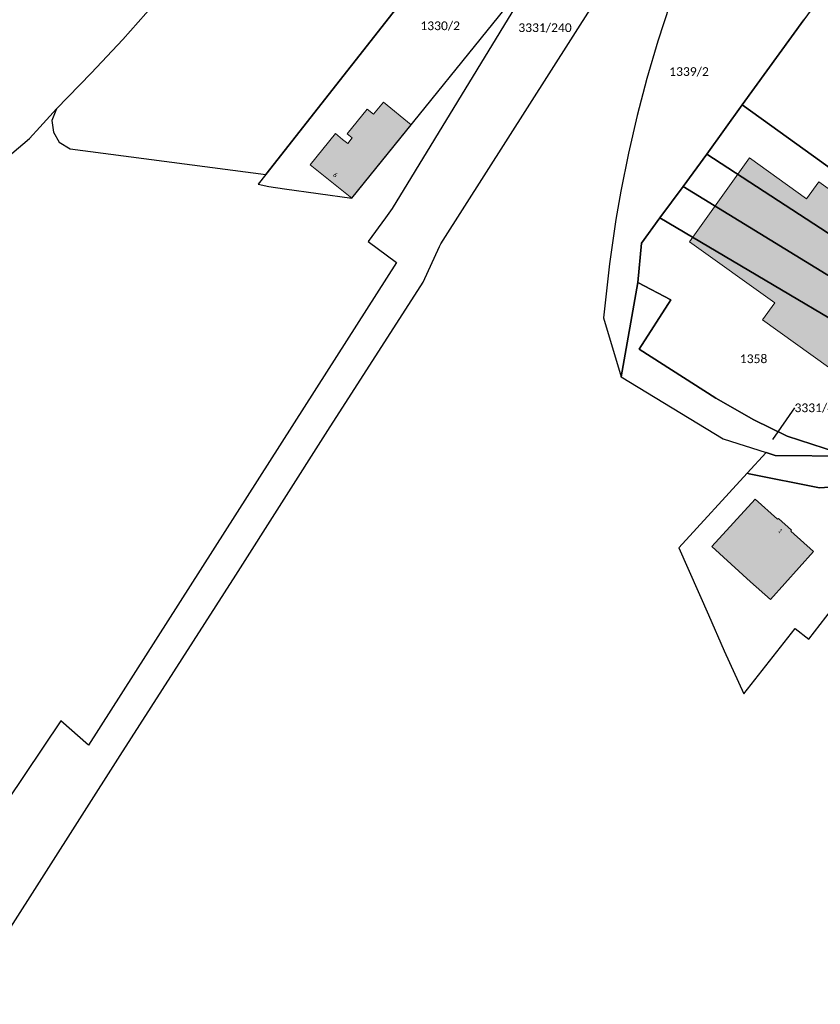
# Model space of a CAD drawing. Header units: metres. Extents: x -373 to 1321, y -1609 to 597.
# Tile 4 of 39: x 434 to 572, y -1076 to -906. Entities that reach past the tile are written whole.
import ezdxf

# ---------------------------------------------------------------- set-up
doc = ezdxf.new("R2010")
doc.units = ezdxf.units.M
doc.layers.add('A_AX_Gebaeude', color=7, linetype='Continuous', lineweight=18, true_color=0x999999)
for name, color, linetype, lineweight in [('AX_Flurstueck', 7, 'Continuous', 18), ('AX_Gebaeude', 7, 'Continuous', 18), ('AX_LagebezeichnungMitHausnummer', 7, 'Continuous', 18)]:
    doc.layers.add(name, color=color, linetype=linetype, lineweight=lineweight)
doc.styles.add('Calibri', font='calibri.ttf')

msp = doc.modelspace()

# ---------------------------------------------------------------- hatches: boundary and pattern name
at = {"layer": 'A_AX_Gebaeude', "linetype": 'Continuous', "lineweight": 0, "true_color": 0x999999}
for points in [[(489.47, -926.81), (488.26, -925.82), (483.9, -931.18), (491.05, -936.93), (501.28, -924.28), (496.5, -920.37), (494.78, -922.48), (493.71, -921.6), (490.27, -925.83), (491.14, -926.54), (490.35, -927.53)], [(596.51, -952.02), (571.55, -934.12), (569.45, -937.05), (559.62, -930), (549.26, -944.49), (563.97, -954.99), (561.87, -957.94), (581.97, -972.35)], [(559.77, -1003.1), (563.22, -1006.13), (570.64, -997.86), (566.73, -994.35), (566.86, -994.2), (564.58, -992.16), (564.45, -992.31), (560.58, -988.83), (553.1, -996.99)]]:
    msp.add_hatch(color=253, dxfattribs=at).paths.add_polyline_path(points)

# ---------------------------------------------------------------- linework, layer by layer
at = {"layer": 'AX_Flurstueck', "color": 7, "linetype": 'Continuous', "lineweight": 25, "transparency": 33554687}
for points in [[(415.1, -1089.47, 0), (431.51, -1063.91, 0), (451.11, -1033.03, 0), (471.07, -1001.95, 0), (486.9, -977.03, 0), (503.36, -951.44, 0), (506.2, -945.3, 0), (506.42, -944.82, 0), (536.68, -897.25, 0), (541.33, -888.52, 0), (544.48, -882.46, 0), (551.78, -866.99, 0), (555.12, -860.32, 0), (559.9, -851.6, 0), (567.41, -839.66, 0), (562.84, -836.23, 0), (553.96, -847.94, 0)], [(553.96, -847.94, 0), (529.82, -886.64, 0), (523.89, -896.32, 0), (497.99, -938.72, 0), (496.84, -940.33, 0), (493.89, -944.42, 0), (498.76, -948.03, 0), (486.7, -966.94, 0), (445.68, -1031.26, 0), (440.88, -1027.06, 0), (428.41, -1045.58, 0), (401.97, -1088.11, 0)], [(440.13, -921.53, 0), (439.35, -923.54, 0), (439.65, -925.54, 0), (440.61, -927.27, 0), (442.49, -928.46, 0), (476.24, -932.84, 0), (519.91, -877.25, 0)], [(476.24, -932.84, 0), (474.91, -934.54, 0), (476.74, -934.96, 0), (479.43, -935.31, 0), (491.05, -936.93, 0), (523.89, -896.32, 0), (529.82, -886.64, 0), (524.36, -881.46, 0), (519.91, -877.25, 0), (476.24, -932.84, 0)], [(581.34, -889.28, 0), (568.97, -906.17, 0), (558.33, -920.83, 0), (564.9, -925.57, 0), (597.33, -948.96, 0), (609.19, -957.51, 0), (628.51, -938.15, 0), (633.97, -929.77, 0), (628.87, -925.85, 0), (597.55, -901.75, 0), (581.34, -889.28, 0)], [(432.48, -929.26, 0), (435.51, -926.66, 0), (437.28, -924.69, 0), (440.13, -921.53, 0), (446.13, -915.39, 0), (451.59, -909.56, 0), (456.9, -903.59, 0)], [(456.9, -903.59, 0), (451.59, -909.56, 0), (446.13, -915.39, 0), (440.13, -921.53, 0)], [(545.9, -903.54, 0), (543.83, -909.85, 0), (541.92, -916.29, 0), (540.25, -922.68, 0), (538.74, -929.21, 0), (537.42, -935.72, 0), (536.58, -940.6, 0), (535.45, -948.27, 0)], [(535.45, -948.27, 0), (534.46, -957.58, 0), (537.49, -967.76, 0), (540.38, -951.48, 0), (540.99, -944.71, 0), (544.15, -940.35, 0), (548.16, -934.91, 0), (552.24, -929.35, 0), (558.33, -920.83, 0), (568.97, -906.17, 0)], [(558.33, -920.83, 0), (552.24, -929.35, 0), (603.78, -962.94, 0), (609.19, -957.51, 0), (597.33, -948.96, 0), (564.9, -925.57, 0), (558.33, -920.83, 0)], [(552.24, -929.35, 0), (548.16, -934.91, 0), (599.98, -966.74, 0), (603.16, -963.56, 0), (603.78, -962.94, 0), (552.24, -929.35, 0)], [(548.16, -934.91, 0), (544.15, -940.35, 0), (595.82, -970.91, 0), (599.98, -966.74, 0), (548.16, -934.91, 0)], [(546.03, -954.49, 0), (540.61, -962.96, 0), (553.79, -971.43, 0), (560.33, -975.15, 0), (566.09, -978, 0), (576.74, -981.41, 0), (583.65, -980.76, 0), (586.57, -979.62, 0), (588.94, -977.79, 0), (595.82, -970.91, 0), (544.15, -940.35, 0), (540.99, -944.71, 0), (540.38, -951.48, 0), (546.03, -954.49, 0)], [(560.33, -975.15, 0), (553.79, -971.43, 0), (540.61, -962.96, 0), (546.03, -954.49, 0), (540.38, -951.48, 0), (537.49, -967.76, 0), (555.09, -978.45, 0), (562.45, -980.83, 0), (564.01, -981.35, 0), (576.74, -981.41, 0), (566.09, -978, 0), (560.33, -975.15, 0)], [(563.61, -978.56, 0), (567.43, -973.1, 0)], [(562.45, -980.83, 0), (559.21, -984.36, 0), (559.56, -984.48, 0), (571.69, -986.87, 0), (582.69, -986.13, 0), (587.56, -983.83, 0), (583.74, -980.83, 0), (583.65, -980.76, 0), (576.74, -981.41, 0), (564.01, -981.35, 0), (562.45, -980.83, 0)], [(559.21, -984.36, 0), (547.42, -997.24, 0), (552.53, -1008.81, 0), (555.26, -1014.99, 0), (558.63, -1022.43, 0), (567.46, -1011.18, 0), (569.83, -1013.01, 0), (575.72, -1005.4, 0), (589.07, -988.31, 0), (590.01, -986.17, 0), (587.56, -983.83, 0), (582.69, -986.13, 0), (571.69, -986.87, 0), (559.56, -984.48, 0), (559.21, -984.36, 0)]]:
    msp.add_polyline3d(points, dxfattribs=at)
at = {"layer": 'AX_Gebaeude', "color": 7, "linetype": 'Continuous', "lineweight": 13, "transparency": 33554687}
for points in [[(489.47, -926.81, 0), (488.26, -925.82, 0), (483.9, -931.18, 0), (491.05, -936.93, 0), (501.28, -924.28, 0), (496.5, -920.37, 0), (494.78, -922.48, 0), (493.71, -921.6, 0), (490.27, -925.83, 0), (491.14, -926.54, 0), (490.35, -927.53, 0), (489.47, -926.81, 0)], [(596.51, -952.02, 0), (571.55, -934.12, 0), (569.45, -937.05, 0), (559.62, -930, 0), (549.26, -944.49, 0), (563.97, -954.99, 0), (561.87, -957.94, 0), (581.97, -972.35, 0), (596.51, -952.02, 0)], [(559.77, -1003.1, 0), (563.22, -1006.13, 0), (570.64, -997.86, 0), (566.73, -994.35, 0), (566.86, -994.2, 0), (564.58, -992.16, 0), (564.45, -992.31, 0), (560.58, -988.83, 0), (553.1, -996.99, 0), (559.77, -1003.1, 0)]]:
    msp.add_polyline3d(points, dxfattribs=at)

# ---------------------------------------------------------------- texts
at = {"layer": 'AX_Flurstueck', "color": 7, "char_height": 1.5, "attachment_point": 2, "line_spacing_factor": 1.004016, "style": 'Calibri'}
for s, insert in [('1330/2', (506.29, -906.47)), ('3331/240', (524.36, -906.8)), ('1339/2', (549.18, -914.37)), ('1358', (560.31, -963.89)), ('3331/41', (571.37, -972.35))]:
    msp.add_mtext(s, dxfattribs=dict(at, insert=insert))
at = {"layer": 'AX_LagebezeichnungMitHausnummer', "color": 7, "char_height": 0.75, "attachment_point": 2, "line_spacing_factor": 1.004016, "style": 'Calibri'}
for s, insert, rotation in [('6', (488.44, -932.66), 321.102), ('1', (565.16, -994.02), 318.091)]:
    msp.add_mtext(s, dxfattribs=dict(at, insert=insert, rotation=rotation))

doc.saveas('drawing.dxf')
